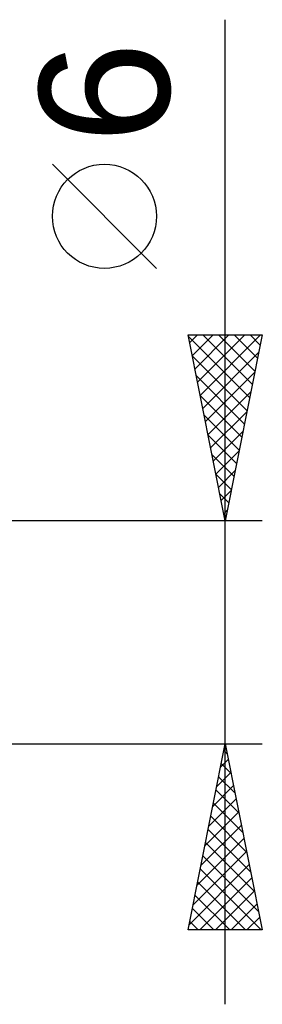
# Model space of a CAD drawing. Header units: millimetres. Extents: x -53 to 76, y -37 to 40.
# Tile 6 of 7: x 32.47 to 39, y -10 to 16.48. Entities that reach past the tile are written whole.
import ezdxf
from ezdxf.enums import TextEntityAlignment as Align

# ---------------------------------------------------------------- set-up
doc = ezdxf.new("R2010")
doc.units = ezdxf.units.MM
doc.header["$LTSCALE"] = 4.55
doc.layers.add('2', color=7, linetype='CONTINUOUS')
doc.styles.get("Standard").update_dxf_attribs({"font": 'Monospac821 BT'})

msp = doc.modelspace()

# ---------------------------------------------------------------- linework, layer by layer
at = {"layer": '2', "color": 7, "linetype": 'CONTINUOUS', "lineweight": 25}
for p, q in [((38, -10), (38, 16.475)), ((36.15, 9.787), (33.35, 12.588)), ((38, 3), (37, 8)), ((37, 8), (39, 8)), ((37.007, 7.965), (38.662, 6.31)), ((37.042, 7.788), (37.254, 8)), ((37.113, 7.435), (37.678, 8)), ((37.184, 7.081), (38.102, 8)), ((37.254, 6.728), (38.527, 8)), ((37.325, 6.374), (38.951, 8)), ((37.396, 8), (38.733, 6.664)), ((37.821, 8), (38.803, 7.017)), ((39, 8), (38, 3)), ((38.245, 8), (38.874, 7.371)), ((38.669, 8), (38.945, 7.724)), ((37.113, 7.435), (38.591, 5.956)), ((37.396, 6.021), (38.906, 7.531)), ((37.219, 6.904), (38.521, 5.603)), ((37.467, 5.667), (38.8, 7.001)), ((37.325, 6.374), (38.45, 5.249)), ((37.537, 5.314), (38.694, 6.47)), ((37.431, 5.844), (38.379, 4.896)), ((37.608, 4.96), (38.588, 5.94)), ((37.537, 5.313), (38.308, 4.542)), ((37.679, 4.606), (38.482, 5.41)), ((37.643, 4.783), (38.238, 4.189)), ((37.749, 4.253), (38.376, 4.879)), ((37.749, 4.253), (38.167, 3.835)), ((37.82, 3.899), (38.27, 4.349)), ((37.856, 3.722), (38.096, 3.482)), ((37.891, 3.546), (38.164, 3.819)), ((37.962, 3.192), (38.058, 3.288)), ((37.962, 3.192), (38.026, 3.128)), ((39, 3), (26, 3)), ((26, -3), (39, -3)), ((37, -8), (38, -3)), ((37.965, -3.175), (38.053, -3.263)), ((37.982, -3.089), (38.012, -3.06)), ((38, -3), (39, -8)), ((37.876, -3.62), (38.083, -3.413)), ((37.894, -3.529), (38.159, -3.793)), ((37.77, -4.15), (38.153, -3.767)), ((37.824, -3.882), (38.265, -4.324)), ((37.664, -4.68), (38.224, -4.12)), ((37.753, -4.236), (38.371, -4.854)), ((37.558, -5.211), (38.295, -4.474)), ((37.682, -4.59), (38.477, -5.384)), ((37.452, -5.741), (38.365, -4.827)), ((37.611, -4.943), (38.583, -5.915)), ((37.346, -6.271), (38.436, -5.181)), ((37.24, -6.802), (38.507, -5.535)), ((37.541, -5.297), (38.689, -6.445)), ((37.47, -5.65), (38.795, -6.975)), ((37.134, -7.332), (38.578, -5.888)), ((37.399, -6.004), (38.901, -7.506)), ((37.028, -7.862), (38.648, -6.242)), ((37.314, -8), (38.719, -6.595)), ((37.329, -6.357), (38.971, -8)), ((37.258, -6.711), (38.547, -8)), ((37.187, -7.064), (38.123, -8)), ((37.738, -8), (38.79, -6.949)), ((38.163, -8), (38.86, -7.302)), ((37.116, -7.418), (37.698, -8)), ((38.587, -8), (38.931, -7.656)), ((37.046, -7.771), (37.274, -8)), ((39, -8), (37, -8))]:
    msp.add_line(p, q, dxfattribs=at)
msp.add_circle((34.75, 11.188), 1.4, dxfattribs=at)

# ---------------------------------------------------------------- texts
msp.add_text('6', height=3.5, rotation=90, dxfattribs=at).set_placement((36.5, 14.512), align=Align.CENTER)

doc.saveas('drawing.dxf')
